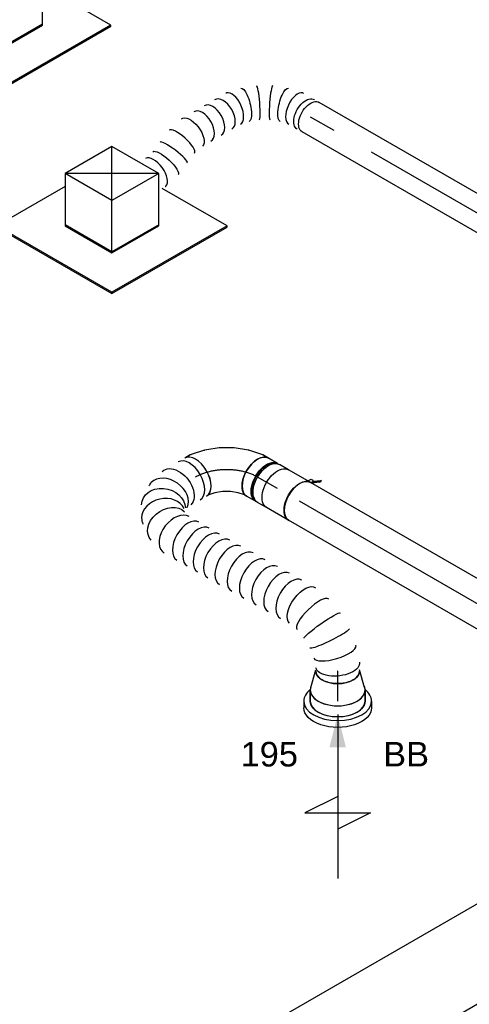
# Model space of a CAD drawing. Extents: x -238422 to 258194, y -34825 to 126331.
# Tile 128 of 239: x -37747 to -36104, y 20464 to 24067. Entities that reach past the tile are written whole.
import ezdxf
from ezdxf.enums import TextEntityAlignment as Align

# ---------------------------------------------------------------- set-up
doc = ezdxf.new("R2010")
doc.units = 0
doc.header["$LTSCALE"] = 50
doc.linetypes.add('CENTER2', pattern=[28.575, 19.05, -3.175, 3.175, -3.175])
doc.linetypes.add('STREEPJES', pattern=[0.1, 0.05, -0.05])
doc.layers.get('0').update_dxf_attribs({"linetype": 'CONTINUOUS'})
for name, color, linetype in [('lMcht retour bestaand_PR', 1, 'CONTINUOUS'), ('lucht retour bestaand', 8, 'CONTINUOUS'), ('WL570---_RETOUR', 112, 'CONTINUOUS'), ('WL570---_RETOUR_HL', 8, 'CONTINUOUS'), ('WL570---_RETOUR_RST', 2, 'CONTINUOUS'), ('WL570---_RETOUR_RST_HL', 1, 'CONTINUOUS'), ('WL570---_TOEVOER_RST', 2, 'CONTINUOUS'), ('WL570---_TOEVOER_RST_HL', 1, 'CONTINUOUS'), ('WM570---_RETOUR_PR', 1, 'CONTINUOUS'), ('WM570---_RETOUR_RST_PR', 1, 'CONTINUOUS'), ('WM570---_TOEVOER_RST_PR', 1, 'CONTINUOUS')]:
    doc.layers.add(name, color=color, linetype=linetype)
doc.styles.add('BURO-018', font='ARIAL.TTF', dxfattribs={"height": 90})

# ---------------------------------------------------------------- blocks, each defined once
blk = doc.blocks.new('*U503')
at = {"color": 0, "ltscale": 10}
for p, q in [((-153.1, 88.4, -3000), (-51, 265.2, -3000)), ((-149, 88.4, -3000), (-46.9, 265.2, -3000)), ((-51, 265.2, -3000), (-46.9, 265.2, -3000)), ((-46.9, 265.2, -3000), (-26.5, 229.8, -3000)), ((1925.2, 88.4, -3000), (2027.2, 265.2, -3000)), ((1929.2, 88.4, -3000), (2031.3, 265.2, -3000)), ((2031.3, 265.2, -3000), (2027.2, 265.2, -3000)), ((-46.9, 229.8, -3000), (-128.6, 88.4, -3000)), ((-46.9, 229.8, -3000), (2006.8, 229.8, -3000)), ((-153.1, 88.4, -3000), (-149, 88.4, -3000)), ((51, -265.2, -3000), (-153.1, 88.4, -3000)), ((55.1, -265.2, -3000), (-149, 88.4, -3000)), ((55.1, -229.8, -3000), (-128.6, 88.4, -3000)), ((-128.6, 88.4, -3000), (1925.2, 88.4, -3000)), ((1929.2, 88.4, -3000), (1925.2, 88.4, -3000)), ((2129.3, -265.2, -3000), (1925.2, 88.4, -3000)), ((2133.4, -265.2, -3000), (1929.2, 88.4, -3000)), ((75.5, -229.8, -3000), (55.1, -265.2, -3000)), ((55.1, -229.8, -3000), (2108.9, -229.8, -3000)), ((51, -265.2, -3000), (55.1, -265.2, -3000)), ((2133.4, -265.2, -3000), (2129.3, -265.2, -3000))]:
    blk.add_line(p, q, dxfattribs=at)
at = {"layer": 'lMcht retour bestaand_PR', "color": 1, "style": 'BURO-018'}
blk.add_attdef('POSNR', text='', height=90, dxfattribs=at).set_placement((0, 0), align=Align.MIDDLE)
blk = doc.blocks.new('*U513')
at = {"color": 0, "ltscale": 10}
for p, q in [((-199.1, 827.2, -609.1), (-199.4, 825.9, -609.1)), ((-197.4, 630, -609.1), (-197.1, 628.7, -609.1))]:
    blk.add_line(p, q, dxfattribs=at)
at = {"color": 0, "ltscale": 10, "extrusion": (4.80741e-17, -2.77556e-17, -1)}
for centre, major_axis, ratio, start_param, end_param in [((-105.8, 855, -609.1), (-73.3, 32.8), 0.498728, 6.231742, 9.373335), ((-94.7, 874.1, -609.1), (-69.3, 40), 0.57735, 0, 3.141593), ((-128.9, 755.8, -609.1), (80.1, -5.4), 0.1132, 3.132722, 6.274315), ((-128.3, 701.6, -609.1), (-79.9, -7.1), 0.098568, 3.149293, 6.290885), ((-103.2, 602.4, -609.1), (-72.7, -34), 0.4871, 3.191075, 6.332667), ((176.9, 104.2, -609.1), (-80.2, -6.9), 0.750739, 3.009293, 6.150885), ((80.3, 0, -609.1), (10.5, -79.7), 0.646887, 6.198226, 9.339819), ((155.2, 33.9, -609.1), (59.5, -54.4), 0.803023, 6.107746, 9.249338)]:
    blk.add_ellipse(centre, major_axis=major_axis, ratio=ratio, start_param=start_param, end_param=end_param, dxfattribs=at)
at = {"color": 0, "ltscale": 10}
for centre, major_axis, ratio, start_param, end_param in [((-121.2, 808.1, -609.1), (-78.1, 18.5), 0.317063, 3.168874, 6.255904), ((-119.6, 649.3, -609.1), (77.7, 20), 0.303454, 3.167459, 6.257319), ((-78.6, 561.4, -609.1), (68.7, 41.1), 0.56694, 3.141593, 6.283185), ((-52.5, 517.6, -609.1), (68.7, 41.1), 0.56694, 3.141593, 6.283185), ((-26.3, 473.9, -609.1), (68.7, 41.1), 0.56694, 3.141593, 6.283185), ((-0.2, 430.2, -609.1), (68.7, 41.1), 0.56694, 3.141593, 6.283185), ((26, 386.4, -609.1), (68.7, 41.1), 0.56694, 3.141593, 6.283185), ((52.1, 342.7, -609.1), (68.7, 41.1), 0.56694, 3.141593, 6.283185), ((76.1, 301.9, -609.1), (69.3, 40), 0.57735, 3.141593, 6.283185), ((97.9, 264.1, -609.1), (69.3, 40), 0.57735, 3.141593, 6.283185), ((119.7, 226.4, -609.1), (69.3, 40), 0.57735, 3.141593, 6.283185), ((141.6, 188.6, -609.1), (69.3, 40), 0.57735, 3.141593, 6.283185), ((165.4, 147.4, -609.1), (74.3, 30.8), 0.646887, 6.198226, 6.368145), ((165.4, 147.4, -609.1), (74.3, 30.8), 0.646887, 3.226552, 6.198226), ((0, 0, -609.1), (0, -80), 0.57735, 3.141593, 6.283185), ((27.2, 0, -609.1), (0, -80), 0.57735, 3.141593, 6.283185), ((123.4, 11.6, -609.1), (-34.1, 73), 0.750739, 0.1323, 3.009293), ((173.5, 65.5, -609.1), (76.9, -24.3), 0.803023, 3.317032, 6.107746), ((173.5, 65.5, -609.1), (76.9, -24.3), 0.803023, 6.107746, 6.458625), ((123.4, 11.6, -609.1), (-34.1, 73), 0.750739, 3.009293, 3.273893)]:
    blk.add_ellipse(centre, major_axis=major_axis, ratio=ratio, start_param=start_param, end_param=end_param, dxfattribs=at)
at = {"layer": 'WM570---_RETOUR_PR', "color": 1, "style": 'BURO-018'}
blk.add_attdef('POSNR', text='', height=90, dxfattribs=at).set_placement((0, 0), align=Align.MIDDLE)
blk = doc.blocks.new('*U514')
at = {"color": 0, "ltscale": 10}
for p, q in [((-24.2, 127.6, -516.7), (-8.5, 145.3, -516.7)), ((-8.5, 145.3, -516.7), (-4, 153.1, -516.7)), ((-72, 95, -516.7), (-46.2, 109.9, -516.7)), ((-46.2, 109.9, -516.7), (-24.2, 127.6, -516.7)), ((-154.3, 76, -516.7), (-162.5, 76, -516.7)), ((-130.6, 80, -516.7), (-121.5, 80, -516.7)), ((-121.5, 80, -516.7), (-98.4, 84.7, -516.7)), ((-98.4, 84.7, -516.7), (-72, 95, -516.7)), ((123, 53, -516.7), (134.6, 73.1, -516.7)), ((87, 11.8, -516.7), (120.6, 49.7, -516.7)), ((44.5, -22.5, -516.7), (86.1, 10.9, -516.7)), ((87, 11.8, -516.7), (86.1, 10.9, -516.7)), ((-2.6, -49.7, -516.7), (44.4, -22.6, -516.7)), ((44.4, -22.6, -516.7), (44.5, -22.5, -516.7)), ((-103.4, -79.6, -516.7), (-53.8, -69.4, -516.7)), ((-52.5, -69.1, -516.7), (-53.8, -69.4, -516.7)), ((-52.5, -69.1, -516.7), (-2.8, -49.8, -516.7)), ((-2.8, -49.8, -516.7), (-2.6, -49.7, -516.7)), ((-154.3, -76, -516.7), (-162.5, -76, -516.7)), ((-130.6, -80, -516.7), (-107.4, -80, -516.7))]:
    blk.add_line(p, q, dxfattribs=at)
for centre, major_axis, ratio, start_param, end_param in [((65.3, 113.1, -516.7), (69.3, -40), 0.57735, 3.141593, 6.283185), ((-168.8, 0, -516.7), (0, 76), 0.57735, 3.34014, 6.084638), ((-130.6, 0, -516.7), (0, 80), 0.57735, 3.141593, 6.283185), ((56.7, 98.2, -516.7), (65.1, -47), 0.497511, 6.232846, 6.333525), ((-113.4, 0, -516.7), (8.1, -79.9), 0.497511, 6.232846, 6.333525)]:
    blk.add_ellipse(centre, major_axis=major_axis, ratio=ratio, start_param=start_param, end_param=end_param, dxfattribs=at)
at = {"layer": 'WL570---_RETOUR_HL', "linetype": 'CENTER2'}
blk.add_ellipse((-65.3, 113.1, -516.7), major_axis=(-138.6, -80), ratio=0.57735, start_param=0.785398, end_param=2.356194, dxfattribs=at)
at = {"layer": 'WM570---_RETOUR_PR', "color": 1, "style": 'BURO-018'}
blk.add_attdef('POSNR', text='', height=90, dxfattribs=at).set_placement((0, 0), align=Align.MIDDLE)
blk = doc.blocks.new('*U515')
at = {"color": 0, "ltscale": 10}
for p, q in [((-40.4, 100, -1207.2), (0, 100, -1207.2)), ((9.6, 98.6, -1207.2), (73.4, 80, -1207.2)), ((-40.4, -100, -1207.2), (0, -100, -1207.2)), ((9.6, -98.6, -1207.2), (73.4, -80, -1207.2))]:
    blk.add_line(p, q, dxfattribs=at)
for centre, major_axis, start_param, end_param in [((-40.4, 0, -1207.2), (0, -100), 3.141593, 6.283185), ((0, 0, -1207.2), (0, -100), 3.138057, 6.286721), ((0, 0, -1207.2), (0, -100), 3.138057, 6.286721), ((0, 0, -1207.2), (0, -100), 3.138057, 6.286721), ((69.6, 0, -1207.2), (0, -80), 3.141593, 6.283185), ((69.6, 0, -1207.2), (0, -80), 3.141593, 6.283185)]:
    blk.add_ellipse(centre, major_axis=major_axis, ratio=0.57735, start_param=start_param, end_param=end_param, dxfattribs=at)
at = {"layer": 'WL570---_RETOUR_RST_HL', "linetype": 'CENTER2'}
for p, q in [((-40.4, 0, -1207.2), (0, 0, -1207.2)), ((0, 0, -1207.2), (69.6, 0, -1207.2))]:
    blk.add_line(p, q, dxfattribs=at)
blk.add_circle((69.6, 0, -1207.2), 0.075, dxfattribs=at)
at = {"layer": 'WM570---_RETOUR_RST_PR', "color": 1, "style": 'BURO-018'}
blk.add_attdef('POSNR', text='', height=90, dxfattribs=at).set_placement((0, 0), align=Align.MIDDLE)
blk = doc.blocks.new('*U658')
at = {"ltscale": 10}
blk.add_hatch(color=0, dxfattribs=at).paths.add_polyline_path([(49, 0), (169, 30), (169, -30)])
at = {"color": 0, "ltscale": 10}
for p, q in [((0, 124, -1178.7), (24.5, 124, -1178.7)), ((409, -120, -1178.7), (409, 120, -1178.7)), ((409, 120, -1178.7), (469, 0, -1178.7)), ((-40.8, 100, -1178.7), (0, 100, -1178.7)), ((49, 0, -1178.7), (649, 0, -1178.7)), ((349, 0, -1178.7), (409, -120, -1178.7)), ((-40.8, -100, -1178.7), (0, -100, -1178.7)), ((0, -124, -1178.7), (24.5, -124, -1178.7))]:
    blk.add_line(p, q, dxfattribs=at)
for centre, major_axis, start_param, end_param in [((0, 0, -1178.7), (0, 124), 0, 0.633152), ((0, 0, -1178.7), (0, 124), 3.141593, 6.283185), ((-40.8, 0, -1178.7), (0, 100), 0, 0.215214), ((-40.8, 0, -1178.7), (0, 100), 3.141593, 6.283185), ((-40.8, 0, -1178.7), (0, 100), 2.926378, 3.141593), ((0, 0, -1178.7), (0, 124), 2.508441, 3.141593)]:
    blk.add_ellipse(centre, major_axis=major_axis, ratio=0.57735, start_param=start_param, end_param=end_param, dxfattribs=at)
at = {"color": 0, "ltscale": 10, "extrusion": (5.55112e-17, -5.55112e-17, -1)}
for centre, major_axis in [((24.5, 0, -1178.7), (0, 124)), ((0, 0, -1178.7), (0, 100))]:
    blk.add_ellipse(centre, major_axis=major_axis, ratio=0.57735, start_param=0, end_param=3.141593, dxfattribs=at)
at = {"layer": 'WL570---_RETOUR_RST', "color": 1, "style": 'BURO-018'}
for tag in ['MC', 'Q']:
    blk.add_attdef(tag, text='', height=90, dxfattribs=at).set_placement((0, 0), align=Align.MIDDLE)
at = {"layer": 'WM570---_RETOUR_RST_PR', "color": 1, "style": 'BURO-018'}
blk.add_attdef('POSNR', text='', height=90, dxfattribs=at).set_placement((0, 0), align=Align.MIDDLE)
blk = doc.blocks.new('*U666')
at = {"color": 0, "ltscale": 10}
for p, q in [((-100.2, 168.6, 866), (-196.2, 2.5, 866)), ((97.4, 168.6, 866), (-100.2, 168.6, 866)), ((-1.4, -2.5, 866), (-100.2, 168.6, 866)), ((196.2, -2.5, 866), (-100.2, 168.6, 866)), ((-1.4, -2.5, 866), (97.4, 168.6, 866)), ((196.2, -2.5, 866), (97.4, 168.6, 866)), ((-412.3, 127.3, 866), (-414.4, 123.7, 866)), ((-414.4, 123.7, 866), (-171.5, -297, 866)), ((-124.1, 127.3, 866), (-412.3, 127.3, 866)), ((-169.4, -293.4, 866), (-412.3, 127.3, 866)), ((-196.2, 2.5, 866), (-97.4, -168.6, 866)), ((-95.3, -165.1, 866), (-194.1, 6, 866)), ((-97.4, -168.6, 866), (-1.4, -2.5, 866)), ((196.2, -2.5, 866), (-1.4, -2.5, 866)), ((100.2, -168.6, 866), (196.2, -2.5, 866)), ((316.4, -293.4, 866), (179.2, -55.8, 866)), ((-97.4, -168.6, 866), (100.2, -168.6, 866)), ((102.3, -165.1, 866), (-95.3, -165.1, 866)), ((-171.5, -297, 866), (-169.4, -293.4, 866)), ((-171.5, -297, 866), (314.4, -297, 866)), ((316.4, -293.4, 866), (-169.4, -293.4, 866)), ((314.4, -297, 866), (316.4, -293.4, 866))]:
    blk.add_line(p, q, dxfattribs=at)
at = {"layer": 'WL570---_RETOUR_RST_HL', "linetype": 'CENTER2'}
blk.add_circle((0, 0, 866), 0.075, dxfattribs=at)
at = {"layer": 'WL570---_RETOUR_RST', "color": 1, "style": 'BURO-018'}
for tag in ['MC', 'Q']:
    blk.add_attdef(tag, text='', height=90, dxfattribs=at).set_placement((0, 0), align=Align.MIDDLE)
at = {"layer": 'WM570---_RETOUR_RST_PR', "color": 1, "style": 'BURO-018'}
blk.add_attdef('POSNR', text='', height=90, dxfattribs=at).set_placement((0, 0), align=Align.MIDDLE)
blk = doc.blocks.new('*U667')
at = {"color": 0, "ltscale": 10}
for p, q in [((-99.2, 170.4, 1903.8), (-135.1, 108.3, 1903.8)), ((98.4, 170.4, 1903.8), (-99.2, 170.4, 1903.8)), ((-0.4, -0.7, 1903.8), (-99.2, 170.4, 1903.8)), ((197.2, -0.7, 1903.8), (-99.2, 170.4, 1903.8)), ((-0.4, -0.7, 1903.8), (98.4, 170.4, 1903.8)), ((197.2, -0.7, 1903.8), (98.4, 170.4, 1903.8)), ((-413.4, 125.5, 1903.8), (-415.4, 122, 1903.8)), ((-415.4, 122, 1903.8), (-408.5, 110.1, 1903.8)), ((-399.7, 125.5, 1903.8), (-413.4, 125.5, 1903.8)), ((-406.5, 113.7, 1903.8), (-413.4, 125.5, 1903.8)), ((-125.1, 125.5, 1903.8), (-144.5, 125.5, 1903.8)), ((-98.4, -170.4, 1903.8), (-0.4, -0.7, 1903.8)), ((197.2, -0.7, 1903.8), (-0.4, -0.7, 1903.8)), ((99.2, -170.4, 1903.8), (197.2, -0.7, 1903.8)), ((-172.2, -42.5, 1903.8), (-98.4, -170.4, 1903.8)), ((-96.3, -166.9, 1903.8), (-167.4, -43.8, 1903.8)), ((315.4, -295.2, 1903.8), (171.3, -45.6, 1903.8)), ((-251.8, -161.4, 1903.8), (-222.8, -211.6, 1903.8)), ((-218.9, -211.3, 1903.8), (-249.7, -157.9, 1903.8)), ((-98.4, -170.4, 1903.8), (99.2, -170.4, 1903.8)), ((101.2, -166.9, 1903.8), (-96.3, -166.9, 1903.8)), ((315.4, -295.2, 1903.8), (-111, -295.2, 1903.8)), ((-110.7, -298.8, 1903.8), (313.3, -298.8, 1903.8)), ((313.3, -298.8, 1903.8), (315.4, -295.2, 1903.8))]:
    blk.add_line(p, q, dxfattribs=at)
at = {"color": 8, "linetype": 'STREEPJES', "ltscale": 10}
for p, q in [((-222.8, -211.6, 1903.8), (-172.5, -298.8, 1903.8)), ((-170.4, -295.2, 1903.8), (-218.9, -211.3, 1903.8)), ((-172.5, -298.8, 1903.8), (-170.4, -295.2, 1903.8)), ((-172.5, -298.8, 1903.8), (-110.7, -298.8, 1903.8)), ((-111, -295.2, 1903.8), (-170.4, -295.2, 1903.8))]:
    blk.add_line(p, q, dxfattribs=at)
at = {"layer": 'WL570---_TOEVOER_RST_HL', "linetype": 'CENTER2'}
blk.add_circle((0, 0, 1903.8), 0.075, dxfattribs=at)
at = {"layer": 'WL570---_TOEVOER_RST', "color": 1, "style": 'BURO-018'}
for tag in ['MC', 'Q']:
    blk.add_attdef(tag, text='', height=90, dxfattribs=at).set_placement((0, 0), align=Align.MIDDLE)
at = {"layer": 'WM570---_TOEVOER_RST_PR', "color": 1, "style": 'BURO-018'}
blk.add_attdef('POSNR', text='', height=90, dxfattribs=at).set_placement((0, 0), align=Align.MIDDLE)
blk = doc.blocks.new('*U714')
at = {"color": 0, "ltscale": 10}
for p, q in [((-42.2, 80, -638.9), (-4.1, 80, -638.9)), ((4.1, 80, -638.9), (42.2, 80, -638.9)), ((-42.2, -80, -638.9), (-4.1, -80, -638.9)), ((4.1, -80, -638.9), (42.2, -80, -638.9))]:
    blk.add_line(p, q, dxfattribs=at)
at = {"color": 0, "ltscale": 10, "extrusion": (-4.16334e-17, 1.0416e-16, -1)}
for centre, major_axis, start_param, end_param in [((-42.2, 0, -638.9), (0, 80), 0, 3.141593), ((-4.1, 0, -638.9), (0, 80), 0, 3.141593), ((4.1, 0, -638.9), (0, 80), 0, 3.230096), ((4.1, 0, -638.9), (0, 80), 6.194681, 6.280044), ((4.1, 0, -638.9), (0, 76), 0.198548, 2.943045), ((42.2, 0, -638.9), (0, 80), 0, 3.141593)]:
    blk.add_ellipse(centre, major_axis=major_axis, ratio=0.57735, start_param=start_param, end_param=end_param, dxfattribs=at)
at = {"layer": 'WL570---_RETOUR_HL', "linetype": 'CENTER2'}
blk.add_line((-42.2, 0, -638.9), (42.2, 0, -638.9), dxfattribs=at)
at = {"layer": 'WM570---_RETOUR_PR', "color": 1, "style": 'BURO-018'}
blk.add_attdef('POSNR', text='', height=90, dxfattribs=at).set_placement((0, 0), align=Align.MIDDLE)
blk = doc.blocks.new('*U716')
at = {"color": 0, "ltscale": 10}
for p, q in [((0, 80, -1401.2), (943.2, 80, -1401.2)), ((0, -80, -1401.2), (943.2, -80, -1401.2))]:
    blk.add_line(p, q, dxfattribs=at)
blk.add_ellipse((0, 0, -1401.2), major_axis=(0, 80), ratio=0.57735, start_param=3.141593, end_param=6.283185, dxfattribs=at)
at = {"color": 0, "ltscale": 10, "extrusion": (-4.16334e-17, 1.0416e-16, -1)}
blk.add_ellipse((943.2, 0, -1401.2), major_axis=(0, 80), ratio=0.57735, start_param=0, end_param=3.141593, dxfattribs=at)
at = {"layer": 'WL570---_RETOUR_HL', "linetype": 'CENTER2'}
blk.add_line((0, 0, -1401.2), (943.2, 0, -1401.2), dxfattribs=at)
at = {"layer": 'WM570---_RETOUR_PR', "color": 1, "style": 'BURO-018'}
blk.add_attdef('POSNR', text='', height=90, dxfattribs=at).set_placement((0, 0), align=Align.MIDDLE)
blk = doc.blocks.new('*U718')
at = {"color": 2, "ltscale": 10}
for p, q in [((-46.7, 80, -701.8), (46.7, 80, -701.8)), ((-74.4, -96.7, -701.8), (-78.8, -104.3, -701.8)), ((-78.8, -104.3, -701.8), (-76.8, -105.9, -701.8)), ((-52.7, -89, -701.8), (-76.8, -105.9, -701.8)), ((-76.8, -105.9, -701.8), (-72.4, -98.4, -701.8)), ((-74.4, -96.7, -701.8), (-50.6, -80, -701.8)), ((-72.4, -98.4, -701.8), (-74.4, -96.7, -701.8)), ((-48.4, -81.5, -701.8), (-72.4, -98.4, -701.8)), ((-48.4, -81.5, -701.8), (-52.7, -89, -701.8)), ((-50.2, -80, -701.8), (-48.4, -81.5, -701.8)), ((-47.9, -81.1, -701.8), (-48.4, -81.5, -701.8)), ((-46.7, -80, -701.8), (-35.2, -80, -701.8)), ((-35.2, -80, -701.8), (-40.7, -89.6, -701.8)), ((-35.2, -80, -701.8), (46.7, -80, -701.8))]:
    blk.add_line(p, q, dxfattribs=at)
blk.add_ellipse((-46.7, 0, -701.8), major_axis=(0, 80), ratio=0.57735, start_param=3.141593, end_param=6.283185, dxfattribs=at)
at = {"color": 2, "ltscale": 10, "extrusion": (1.38778e-17, -2.4037e-17, -1)}
for centre, major_axis, start_param, end_param in [((46.7, 0, -701.8), (0, 80), 0, 3.141593), ((-49, -84.9, -701.8), (8.26, -4.77), 2.413666, 3.141593), ((-49, -84.9, -701.8), (8.26, -4.77), 0, 1.692399)]:
    blk.add_ellipse(centre, major_axis=major_axis, ratio=0.57735, start_param=start_param, end_param=end_param, dxfattribs=at)
at = {"layer": 'WL570---_RETOUR', "color": 1, "style": 'BURO-018'}
blk.add_attdef('I', text='', height=90, dxfattribs=at).set_placement((0, 0), align=Align.MIDDLE)
at = {"layer": 'WM570---_RETOUR_PR', "color": 1, "style": 'BURO-018'}
blk.add_attdef('POSNR', text='', height=90, dxfattribs=at).set_placement((0, 0), align=Align.MIDDLE)
blk = doc.blocks.new('*U913')
at = {"color": 0, "ltscale": 10}
for p, q in [((0, 62.5, 273.6), (1209.9, 62.5, 273.6)), ((0, -62.5, 273.6), (1209.9, -62.5, 273.6))]:
    blk.add_line(p, q, dxfattribs=at)
at = {"color": 0, "ltscale": 10, "extrusion": (-4.16334e-17, 1.0416e-16, -1)}
blk.add_ellipse((1209.9, 0, 273.6), major_axis=(0, 62.5), ratio=0.57735, start_param=0, end_param=3.141593, dxfattribs=at)
at = {"layer": 'WL570---_RETOUR_HL', "linetype": 'CENTER2'}
blk.add_line((0, 0, 273.6), (1209.9, 0, 273.6), dxfattribs=at)
at = {"layer": 'WM570---_RETOUR_PR', "color": 1, "style": 'BURO-018'}
blk.add_attdef('POSNR', text='', height=90, dxfattribs=at).set_placement((0, 0), align=Align.MIDDLE)
blk = doc.blocks.new('*U914')
at = {"color": 0, "ltscale": 10}
for p, q in [((423.8, 299.6, 1129.2), (424, 300.5, 1129.2)), ((177.4, -30.1, 1129.2), (177.5, -30, 1129.2)), ((228.5, -0.6, 1129.2), (228.6, -0.5, 1129.2))]:
    blk.add_line(p, q, dxfattribs=at)
for centre, major_axis, ratio, start_param, end_param in [((390, 459.4, 1129.2), (-57.5, 25.3), 0.488973, 0.053485, 3.088108), ((390, 459.4, 1129.2), (-57.5, 25.3), 0.488973, 6.229701, 6.33667), ((368.8, 362.6, 1129.2), (62, -7.8), 0.169291, 3.141593, 6.283185), ((362.6, 313.4, 1129.2), (61.3, -13.4), 0.282999, 3.167159, 6.257619), ((325.5, 227.6, 1129.2), (54.1, -31.2), 0.57735, 3.141593, 6.283185), ((303.6, 189.6, 1129.2), (54.1, -31.2), 0.57735, 3.141593, 6.283185), ((281.7, 151.6, 1129.2), (54.1, -31.2), 0.57735, 3.141593, 6.283185), ((260.6, 115.1, 1129.2), (50.9, -36.7), 0.497511, 3.191932, 6.232846), ((150.3, 26.5, 1129.2), (27.1, -56.5), 0.106869, 0.008217, 3.133375), ((193.1, 51.2, 1129.2), (-35.4, 51.7), 0.106869, 0.008217, 3.133375), ((260.6, 115.1, 1129.2), (50.9, -36.7), 0.497511, 6.232846, 6.333525), ((61.2, 0, 1129.2), (6.3, -62.4), 0.497511, 0.050339, 3.091253), ((61.2, 0, 1129.2), (6.3, -62.4), 0.497511, 6.232846, 6.333525)]:
    blk.add_ellipse(centre, major_axis=major_axis, ratio=ratio, start_param=start_param, end_param=end_param, dxfattribs=at)
at = {"color": 0, "ltscale": 10, "extrusion": (-4.16334e-17, 1.0416e-16, -1)}
for centre, major_axis, ratio, start_param, end_param in [((375, 411.8, 1129.2), (61.3, -13.4), 0.282999, 0.025567, 3.167159), ((347.6, 265.8, 1129.2), (57.5, -25.3), 0.488973, 6.229701, 9.371293), ((230.7, 81.4, 1129.2), (43.3, -45.4), 0.313149, 6.256783, 9.398376), ((0, 0, 1129.2), (0, 62.5), 0.57735, 0, 3.141593), ((20.5, 0, 1129.2), (0, 62.5), 0.57735, 0, 3.141593), ((105.4, 9, 1129.2), (-17.7, 60.2), 0.313149, 0.026402, 3.167995)]:
    blk.add_ellipse(centre, major_axis=major_axis, ratio=ratio, start_param=start_param, end_param=end_param, dxfattribs=at)
at = {"layer": 'WM570---_RETOUR_PR', "color": 1, "style": 'BURO-018'}
blk.add_attdef('POSNR', text='', height=90, dxfattribs=at).set_placement((0, 0), align=Align.MIDDLE)

msp = doc.modelspace()

# ---------------------------------------------------------------- block references
at = {"layer": 'lucht retour bestaand', "rotation": 210.0000000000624}
msp.add_blockref('*U503', (-35287.92537, 21020.8751, 3000), dxfattribs=at)
at = {"layer": 'WL570---_RETOUR'}
for name, p, rotation in [('*U914', (-36683.61224, 23710.87503, -1129.16711), 149.9999999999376), ('*U913', (-35635.8037, 23105.92249, -273.63503), 149.9999999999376), ('*U514', (-36990.81865, 22458.8864, 516.70452), 149.9999999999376), ('*U513', (-37103.95574, 22393.56668, 609.08056), 210.0000000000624), ('*U714', (-36841.12415, 22372.46024, 638.92957), 149.9999999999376), ('*U718', (-36764.08487, 22327.98159, 701.83188), 149.9999999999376), ('*U716', (-35907.56301, 21833.46847, 1401.17905), 149.9999999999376)]:
    msp.add_blockref(name, p, dxfattribs=dict(at, rotation=rotation))
at = {"layer": 'WL570---_RETOUR_RST'}
ref = msp.add_blockref('*U666', (-37409.94804, 23408.53925, -865.97138), dxfattribs=dict(at, rotation=30.00000000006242))
ref.add_attrib('Q', '75', dxfattribs={"color": 1, "height": 90, "style": 'BURO-018'}).set_placement((-37850.55416, 22815.30911), align=Align.MIDDLE)
ref.add_attrib('MC', 'R', dxfattribs={"color": 1, "height": 90, "style": 'BURO-018'}).set_placement((-38144.00347, 23323.57823), align=Align.MIDDLE)
at = {"layer": 'WL570---_RETOUR_RST', "rotation": 90}
msp.add_blockref('*U515', (-36584.86952, 21614.3288, 1207.23575), dxfattribs=at)
at = {"layer": 'WL570---_RETOUR_RST'}
ref = msp.add_blockref('*U658', (-36584.86952, 21573.91222, 1178.65691), dxfattribs=dict(at, rotation=270))
ref.add_attrib('Q', '195', dxfattribs={"color": 1, "height": 90, "style": 'BURO-018'}).set_placement((-36834.86952, 21379.59371), align=Align.MIDDLE)
ref.add_attrib('MC', 'BB', dxfattribs={"color": 1, "height": 90, "style": 'BURO-018'}).set_placement((-36334.86952, 21379.59371), align=Align.MIDDLE)
at = {"layer": 'WL570---_TOEVOER_RST'}
ref = msp.add_blockref('*U667', (-37834.21211, 24145.42741, -1903.75848), dxfattribs=dict(at, rotation=30.00000000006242))
ref.add_attrib('Q', '75', dxfattribs={"color": 1, "height": 90, "style": 'BURO-018'}).set_placement((-37098.25218, 24229.44676), align=Align.MIDDLE)
ref.add_attrib('MC', 'Q', dxfattribs={"color": 1, "height": 90, "style": 'BURO-018'}).set_placement((-37393.46926, 24740.77774), align=Align.MIDDLE)

doc.saveas('drawing.dxf')
